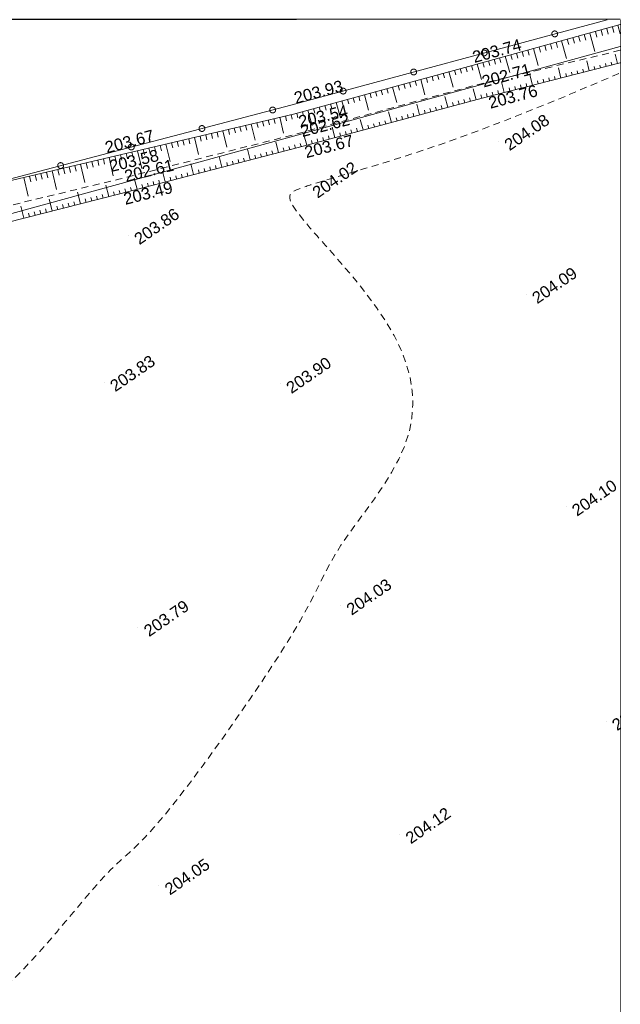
# Model space of a CAD drawing. Header units: millimetres. Extents: x -446952 to 537903, y -185749 to 168493.
# Tile 155 of 155: x 486512 to 537903, y 84259 to 168493. Entities that reach past the tile are written whole.
import ezdxf
from ezdxf.xclip import XClip

# ---------------------------------------------------------------- set-up
doc = ezdxf.new("R2010")
doc.units = ezdxf.units.MM
doc.header["$MEASUREMENT"] = 0
doc.header["$XCLIPFRAME"] = 0
doc.linetypes.add('FOSSE', pattern=[1000, 600, -400])
doc.linetypes.add('Wipeout_Contour', pattern=[1000, 0, -1000])
for name, color, linetype in [('02 AF-17-0322 ZAE POMME- CHANTIER-2018-09-26_2_2D - Dessins placés - Géomètre.2D', 7, 'Continuous'), ('02 AF-17-0322 ZAE POMME- CHANTIER-2018-09-26_2_X-PAP-PL_PT_1_TN décapé', 7, 'Continuous'), ('02 AF-17-0322 ZAE POMME- CHANTIER-2018-09-26_2_X-PTS TOPO-TEXTE TOPOALT', 7, 'Continuous'), ('02 AF-17-0322 ZAE POMME- CHANTIER-2018-09-26_2_X-PTS TOPO-TOPOPOINT', 7, 'Continuous'), ('02 AF-17-0322 ZAE POMME- CHANTIER-2018-09-26_2_Y - FDP TOPO-LIMITES_ 98061', 7, 'Continuous'), ('02 AF-17-0322 ZAE POMME- CHANTIER-2018-09-26_2_Y-FDP TOPO-CN_1_00', 7, 'Continuous'), ('02 AF-17-0322 ZAE POMME- CHANTIER-2018-09-26_2_Y-FDP TOPO-TOP_AXE_FOSSE', 7, 'Continuous'), ('02 AF-17-0322 ZAE POMME- CHANTIER-2018-09-26_2_Y-FDP TOPO-TOP_BARBULE', 7, 'Continuous'), ('02 AF-17-0322 ZAE POMME- CHANTIER-2018-09-26_2_Y-FDP TOPO-TOP_CLOTURE', 7, 'Continuous'), ('02 AF-17-0322 ZAE POMME- CHANTIER-2018-09-26_2_Y-FDP TOPO-TOP_TALUS', 7, 'Continuous'), ('2D - Dessins placés - Géomètre.2D', 7, 'Continuous')]:
    doc.layers.add(name, color=color, linetype=linetype)
doc.styles.add('STYLE_GENERE_4', font='txt')

# ---------------------------------------------------------------- blocks, each defined once
blk = doc.blocks.new('Dessin_1_2', base_point=(-56559339, -2771872408))
at = {"color": 254, "linetype": 'Wipeout_Contour', "lineweight": 0, "ltscale": 2094265.569888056}
blk.add_wipeout([(-446952, -185749), (537903, -185749), (537903, 168493), (-446952, 168064)], dxfattribs=at).dxf.layer = '02 AF-17-0322 ZAE POMME- CHANTIER-2018-09-26_2_2D - Dessins placés - Géomètre.2D'
at = {"layer": '02 AF-17-0322 ZAE POMME- CHANTIER-2018-09-26_2_X-PTS TOPO-TOPOPOINT', "color": 14, "linetype": 'Continuous', "lineweight": 15, "true_color": 0xa80f02}
for p, q in [((525222, 164587), (525222, 164587)), ((525593, 162915), (525593, 162915)), ((526080, 161784), (526080, 161784)), ((509704, 161172), (509704, 161172)), ((509935, 160418), (509935, 160418)), ((510076, 158687), (510076, 158687)), ((510346, 157572), (510346, 157572)), ((527478, 158102), (527478, 158103)), ((493533, 156938), (493533, 156938)), ((493762, 156610), (493762, 156610)), ((495000, 154846), (495000, 154846)), ((494961, 153571), (494961, 153571)), ((511053, 154039), (511053, 154039)), ((495808, 150060), (495808, 150060)), ((529847, 145011), (529847, 145012)), ((493738, 137483), (493738, 137483)), ((508818, 137327), (508818, 137327)), ((533258, 126836), (533258, 126836)), ((513966, 118362), (513967, 118362)), ((496635, 116524), (496635, 116524)), ((536683, 108480), (536683, 108480)), ((519030, 98801), (519030, 98801)), ((498415, 94425), (498415, 94425))]:
    blk.add_line(p, q, dxfattribs=at)
at = {"layer": '02 AF-17-0322 ZAE POMME- CHANTIER-2018-09-26_2_Y - FDP TOPO-LIMITES_ 98061', "color": 14, "linetype": 'Continuous', "lineweight": 15, "true_color": 0xa80f02, "flags": 128}
blk.add_lwpolyline([(537903, -55089), (423536, -25618), (401416, -23168), (362518, -18746), (316405, -13756), (331142, 80568), (334913, 102715), (428557, 136207), (537903, 166187)], dxfattribs=at)
at = {"layer": '02 AF-17-0322 ZAE POMME- CHANTIER-2018-09-26_2_Y-FDP TOPO-CN_1_00', "color": 14, "linetype": 'FOSSE', "lineweight": 15, "true_color": 0xa80f02, "flags": 128}
blk.add_lwpolyline([(429447, 62004), (429401, 62912), (429342, 64173), (429298, 65321), (429271, 66352), (429266, 67269), (429287, 68075), (429338, 68773), (429422, 69367), (429544, 69859), (429707, 70254), (429913, 70555), (430164, 70775), (430459, 70928), (430795, 71029), (431174, 71090), (431592, 71127), (432051, 71153), (432549, 71183), (433085, 71228), (433658, 71296), (434269, 71392), (434915, 71521), (435597, 71689), (436314, 71901), (437065, 72163), (437849, 72479), (438669, 72852), (439539, 73264), (440476, 73695), (441497, 74125), (442620, 74533), (443861, 74898), (445237, 75201), (446766, 75420), (448453, 75542), (450262, 75578), (452142, 75548), (454045, 75471), (455922, 75365), (457724, 75249), (459403, 75142), (460909, 75063), (462207, 75027), (463312, 75033), (464256, 75076), (465068, 75153), (465778, 75257), (466416, 75386), (467011, 75533), (467593, 75695), (468190, 75870), (468812, 76061), (469469, 76276), (470170, 76523), (470923, 76808), (471738, 77138), (472622, 77521), (473585, 77964), (474631, 78473), (475747, 79045), (476915, 79679), (478120, 80371), (479342, 81119), (480565, 81921), (481771, 82773), (482944, 83673), (484068, 84615), (485139, 85589), (486158, 86581), (487122, 87575), (488031, 88560), (488883, 89519), (489678, 90441), (490415, 91310), (491094, 92117), (491719, 92860), (492299, 93544), (492838, 94172), (493344, 94748), (493822, 95274), (494281, 95753), (494725, 96190), (495163, 96593), (495616, 96995), (496103, 97435), (496647, 97953), (497269, 98587), (497990, 99375), (498832, 100358), (499816, 101574), (500953, 103044), (502207, 104723), (503534, 106549), (504889, 108457), (506225, 110384), (507499, 112269), (508664, 114048), (509675, 115657), (510501, 117052), (511167, 118252), (511712, 119297), (512175, 120225), (512596, 121074), (513012, 121882), (513465, 122687), (513992, 123528), (514621, 124435), (515331, 125407), (516089, 126434), (516864, 127508), (517621, 128617), (518330, 129754), (518957, 130909), (519469, 132073), (519840, 133237), (520067, 134402), (520152, 135568), (520098, 136738), (519907, 137911), (519583, 139090), (519128, 140276), (518544, 141470), (517838, 142670), (517038, 143864), (516174, 145035), (515275, 146167), (514374, 147244), (513500, 148251), (512685, 149171), (511959, 149988), (511346, 150691), (510844, 151287), (510442, 151787), (510133, 152202), (509905, 152543), (509750, 152823), (509657, 153051), (509619, 153240), (509625, 153400), (509669, 153534), (509743, 153646), (509840, 153739), (509954, 153815), (510077, 153879), (510203, 153932), (510324, 153978), (510435, 154020), (510538, 154059), (510634, 154095), (510727, 154129), (510819, 154163), (510913, 154198), (511012, 154233), (511117, 154270), (511239, 154312), (511411, 154368), (511673, 154450), (512065, 154570), (512628, 154740), (513401, 154972), (514425, 155277), (515739, 155666), (517387, 156158), (519414, 156789), (521871, 157603), (524806, 158642), (528269, 159950), (532309, 161570), (536975, 163545), (537903, 163957)], dxfattribs=at)
at = {"layer": '02 AF-17-0322 ZAE POMME- CHANTIER-2018-09-26_2_Y-FDP TOPO-TOP_AXE_FOSSE', "color": 14, "linetype": 'FOSSE', "lineweight": 15, "true_color": 0xa80f02, "flags": 128}
blk.add_lwpolyline([(537903, 165872), (525593, 162915), (510076, 158687), (495000, 154846), (478641, 150899), (460878, 145759), (444551, 141087), (428817, 137159), (424302, 109581), (424685, 93924), (426316, 72969), (428394, 49725), (438091, 40008), (447205, 34196), (465708, 25486), (475348, 21925), (490590, 32633), (500700, 42539), (514251, 54585), (529542, 67265), (537903, 74232)], dxfattribs=at)
at = {"layer": '02 AF-17-0322 ZAE POMME- CHANTIER-2018-09-26_2_Y-FDP TOPO-TOP_BARBULE', "color": 14, "linetype": 'Continuous', "lineweight": 15, "true_color": 0xa80f02}
for p, q in [((536741, 167750), (536874, 167264)), ((537223, 167882), (537358, 167393)), ((537705, 168015), (537903, 167295)), ((533366, 166823), (533492, 166364)), ((533848, 166956), (533975, 166492)), ((534330, 167088), (534459, 166621)), ((534812, 167220), (534942, 166750)), ((535295, 167353), (535729, 165771)), ((535777, 167485), (535908, 167007)), ((536259, 167618), (536391, 167136)), ((530473, 166029), (530873, 164572)), ((530955, 166161), (531076, 165720)), ((531437, 166294), (531559, 165849)), ((531920, 166426), (532043, 165978)), ((532402, 166559), (532526, 166106)), ((532884, 166691), (533301, 165171)), ((527098, 165102), (527211, 164691)), ((527580, 165235), (527694, 164820)), ((528062, 165367), (528445, 163972)), ((528544, 165499), (528660, 165077)), ((529027, 165632), (529144, 165206)), ((529509, 165764), (529627, 165334)), ((529991, 165897), (530110, 165463)), ((537670, 164734), (537462, 165550)), ((524205, 164310), (524313, 163914)), ((524687, 164441), (524795, 164045)), ((525169, 164573), (525277, 164176)), ((525652, 164705), (526018, 163372)), ((526134, 164837), (526245, 164434)), ((526616, 164970), (526728, 164562)), ((532824, 163500), (532603, 164369)), ((535247, 164117), (535033, 164959)), ((535732, 164240), (535668, 164491)), ((536216, 164364), (536153, 164613)), ((536701, 164487), (536638, 164735)), ((537185, 164610), (537123, 164857)), ((521310, 163520), (521418, 163124)), ((521793, 163652), (521901, 163256)), ((522275, 163783), (522383, 163387)), ((522757, 163915), (522865, 163519)), ((523240, 164047), (523600, 162726)), ((523722, 164178), (523830, 163782)), ((530402, 162884), (530174, 163778)), ((531855, 163254), (531788, 163517)), ((532340, 163377), (532273, 163639)), ((533309, 163624), (533243, 163883)), ((533794, 163747), (533728, 164004)), ((534278, 163870), (534213, 164126)), ((534763, 163994), (534698, 164248)), ((517934, 162600), (518042, 162204)), ((518416, 162731), (518776, 161412)), ((518898, 162863), (519006, 162467)), ((519381, 162994), (519489, 162598)), ((519863, 163126), (519971, 162730)), ((520346, 163257), (520453, 162861)), ((520828, 163389), (521188, 162069)), ((525558, 161644), (525306, 162584)), ((527979, 162267), (527745, 163188)), ((528463, 162390), (528394, 162665)), ((528948, 162514), (528879, 162787)), ((529433, 162637), (529363, 162908)), ((529917, 162760), (529848, 163030)), ((530886, 163007), (530818, 163274)), ((531371, 163130), (531303, 163396)), ((515039, 161810), (515147, 161415)), ((515522, 161942), (515630, 161546)), ((516004, 162073), (516364, 160755)), ((516486, 162205), (516594, 161809)), ((516969, 162336), (517077, 161941)), ((517451, 162468), (517559, 162072)), ((523143, 160997), (522893, 161929)), ((525075, 161515), (524999, 161796)), ((526041, 161773), (525965, 162055)), ((526525, 161897), (526454, 162178)), ((527010, 162020), (526939, 162300)), ((527494, 162144), (527424, 162421)), ((511663, 160889), (511770, 160494)), ((512145, 161021), (512253, 160626)), ((512627, 161152), (512735, 160757)), ((513110, 161284), (513218, 160889)), ((513592, 161416), (513952, 160097)), ((514075, 161547), (514182, 161152)), ((514557, 161679), (514665, 161283)), ((520728, 160351), (520481, 161274)), ((521694, 160610), (521619, 160888)), ((522177, 160739), (522102, 161017)), ((522660, 160868), (522585, 161147)), ((523626, 161127), (523551, 161407)), ((524109, 161256), (524034, 161537)), ((524592, 161385), (524517, 161666)), ((508758, 160141), (509076, 158790)), ((509245, 160256), (509339, 159853)), ((509731, 160370), (509826, 159970)), ((510215, 160495), (510323, 160099)), ((510698, 160626), (510806, 160231)), ((511180, 160758), (511540, 159440)), ((518313, 159704), (518068, 160619)), ((518796, 159834), (518722, 160109)), ((519279, 159963), (519205, 160239)), ((519762, 160092), (519688, 160368)), ((520245, 160222), (520171, 160498)), ((521211, 160480), (521137, 160758)), ((504864, 159224), (504964, 158802)), ((505351, 159339), (505450, 158919)), ((505838, 159453), (505936, 159035)), ((506324, 159568), (506651, 158182)), ((506811, 159683), (506909, 159269)), ((507298, 159797), (507395, 159386)), ((507784, 159912), (507881, 159502)), ((508271, 160026), (508367, 159619)), ((513483, 158412), (513243, 159309)), ((515898, 159058), (515655, 159964)), ((516381, 159187), (516308, 159460)), ((516864, 159317), (516791, 159589)), ((517347, 159446), (517274, 159719)), ((517830, 159575), (517757, 159849)), ((501458, 158422), (501801, 156965)), ((501944, 158536), (502047, 158102)), ((502431, 158651), (502533, 158218)), ((502918, 158766), (503019, 158335)), ((503404, 158880), (503505, 158452)), ((503891, 158995), (504226, 157574)), ((504378, 159110), (504478, 158685)), ((511068, 157765), (510830, 158654)), ((512517, 158153), (512445, 158421)), ((513000, 158282), (512928, 158551)), ((513966, 158541), (513894, 158811)), ((514449, 158670), (514377, 158940)), ((514932, 158799), (514859, 159070)), ((515415, 158929), (515342, 159200)), ((498051, 157620), (498157, 157168)), ((498537, 157734), (498643, 157284)), ((499024, 157849), (499376, 156357)), ((499511, 157963), (499616, 157518)), ((499998, 158078), (500102, 157635)), ((500484, 158193), (500588, 157751)), ((500971, 158307), (501074, 157868)), ((508650, 157131), (508417, 158026)), ((509134, 157257), (509064, 157525)), ((509618, 157382), (509548, 157650)), ((510102, 157508), (510032, 157775)), ((510585, 157636), (510514, 157902)), ((511551, 157894), (511479, 158162)), ((512034, 158024), (511962, 158291)), ((494157, 156703), (494524, 155144)), ((494644, 156817), (494754, 156351)), ((495131, 156932), (495240, 156467)), ((495617, 157047), (495726, 156584)), ((496104, 157161), (496212, 156701)), ((496591, 157276), (496950, 155748)), ((497077, 157390), (497185, 156934)), ((497564, 157505), (497671, 157051)), ((503811, 155872), (503573, 156787)), ((506230, 156501), (505995, 157406)), ((506714, 156627), (506644, 156898)), ((507198, 156753), (507128, 157023)), ((507682, 156879), (507612, 157149)), ((508166, 157005), (508096, 157274)), ((490750, 155903), (490861, 155430)), ((491237, 156017), (491347, 155545)), ((491723, 156132), (492092, 154560)), ((492210, 156246), (492321, 155775)), ((492697, 156360), (492807, 155890)), ((493184, 156474), (493294, 156005)), ((493671, 156588), (493780, 156120)), ((501391, 155243), (501151, 156167)), ((502843, 155621), (502771, 155896)), ((503327, 155746), (503255, 156021)), ((504295, 155998), (504224, 156272)), ((504779, 156124), (504708, 156397)), ((505263, 156250), (505192, 156522)), ((505746, 156376), (505676, 156648)), ((487342, 155104), (487454, 154626)), ((487829, 155218), (487941, 154741)), ((488316, 155333), (488428, 154856)), ((488803, 155447), (488914, 154971)), ((489289, 155561), (489661, 153977)), ((489776, 155675), (489887, 155201)), ((490263, 155789), (490374, 155315)), ((498972, 154614), (498729, 155548)), ((499456, 154740), (499383, 155019)), ((499940, 154866), (499867, 155144)), ((500424, 154991), (500351, 155270)), ((500907, 155117), (500835, 155395)), ((501875, 155369), (501803, 155646)), ((502359, 155495), (502287, 155771)), ((486855, 154990), (487230, 153393)), ((494132, 153360), (493887, 154323)), ((496552, 153985), (496307, 154928)), ((497036, 154110), (496963, 154393)), ((497520, 154236), (497447, 154518)), ((498004, 154362), (497931, 154643)), ((498488, 154488), (498415, 154769)), ((491709, 152744), (491458, 153730)), ((493162, 153114), (493088, 153405)), ((493647, 153237), (493573, 153527)), ((494616, 153483), (494543, 153771)), ((495101, 153607), (495026, 153892)), ((495584, 153733), (495511, 154017)), ((496068, 153859), (495995, 154142)), ((486863, 151512), (486600, 152546)), ((489286, 152128), (489029, 153138)), ((489770, 152251), (489694, 152553)), ((490255, 152375), (490179, 152675)), ((490739, 152498), (490664, 152796)), ((491224, 152621), (491148, 152918)), ((492193, 152867), (492118, 153162)), ((492678, 152990), (492603, 153283)), ((487347, 151636), (487269, 151944)), ((487832, 151759), (487754, 152066)), ((488316, 151882), (488239, 152188)), ((488801, 152005), (488724, 152309))]:
    blk.add_line(p, q, dxfattribs=at)
at = {"layer": '02 AF-17-0322 ZAE POMME- CHANTIER-2018-09-26_2_Y-FDP TOPO-TOP_CLOTURE', "color": 14, "linetype": 'Continuous', "lineweight": 15, "true_color": 0xa80f02, "flags": 128}
blk.add_lwpolyline([(536788, 168492), (509704, 161172), (493533, 156938), (460056, 148117)], dxfattribs=at)
for points in [[(532533, 167342, 1), (532049, 167212, 1)], [(526499, 165712, 1), (526016, 165581, 1)], [(520466, 164081, 1), (519982, 163950, 1)], [(514432, 162450, 1), (513949, 162319, 1)], [(508396, 160830, 1), (507912, 160703, 1)], [(502350, 159247, 1), (501865, 159120, 1)], [(496304, 157664, 1), (495819, 157537, 1)], [(490259, 156076, 1), (489774, 155948, 1)]]:
    blk.add_lwpolyline(points, format="xyb", close=True, dxfattribs=at)
at = {"layer": '02 AF-17-0322 ZAE POMME- CHANTIER-2018-09-26_2_Y-FDP TOPO-TOP_TALUS', "color": 14, "linetype": 'Continuous', "lineweight": 15, "true_color": 0xa80f02, "flags": 128}
for points in [[(537903, 168069), (525222, 164587), (509935, 160418), (493762, 156610), (478104, 152938), (460056, 148117), (443775, 143688)], [(537903, 164793), (526080, 161784), (510346, 157572), (494961, 153571), (478922, 149494), (460988, 144880), (444283, 139415), (429491, 134634), (426589, 109498), (427028, 94361), (428577, 73669), (430293, 50677), (441282, 40683), (448637, 36502), (466536, 27117), (474745, 24196), (489539, 34023), (499398, 43905), (512952, 55895), (528763, 69009), (537903, 76614)]]:
    blk.add_lwpolyline(points, dxfattribs=at)
at = {"layer": '02 AF-17-0322 ZAE POMME- CHANTIER-2018-09-26_2_X-PTS TOPO-TEXTE TOPOALT', "color": 14, "linetype": 'Continuous', "lineweight": 15, "true_color": 0xa80f02, "char_height": 1000, "style": 'STYLE_GENERE_4'}
for s, insert, attachment_point, rotation in [('\\A1;{\\pql;\\fArial|b0|i0|c0|p38;203.74}', (525149, 165751), 1, 15.25392), ('\\A1;{\\pql;\\fArial|b0|i0|c0|p38;202.71}', (526086, 163164), 4, 15.24039), ('\\A1;{\\pql;\\fArial|b0|i0|c0|p38;203.93}', (509889, 162259), 1, 14.67105), ('\\A1;{\\pql;\\fArial|b0|i0|c0|p38;203.76}', (526787, 160859), 7, 14.98635), ('\\A1;{\\pql;\\fArial|b0|i0|c0|p38;203.54}', (510276, 160242), 1, 13.25139), ('\\A1;{\\pql;\\fArial|b0|i0|c0|p38;202.62}', (510573, 158928), 4, 14.29257), ('\\A1;{\\pql;\\fArial|b0|i0|c0|p38;204.08}', (527859, 158061), 1, 34.52707), ('\\A1;{\\pql;\\fArial|b0|i0|c0|p38;203.67}', (493714, 158017), 1, 14.76214), ('\\A1;{\\pql;\\fArial|b0|i0|c0|p38;203.67}', (511040, 156629), 7, 14.57722), ('\\A1;{\\pql;\\fArial|b0|i0|c0|p38;203.58}', (494103, 156433), 1, 13.19669), ('\\A1;{\\pql;\\fArial|b0|i0|c0|p38;202.61}', (495500, 155081), 4, 13.56534), ('\\A1;{\\pql;\\fArial|b0|i0|c0|p38;204.02}', (511434, 153998), 1, 34.52707), ('\\A1;{\\pql;\\fArial|b0|i0|c0|p38;203.49}', (495551, 152633), 7, 14.26117), ('\\A1;{\\pql;\\fArial|b0|i0|c0|p38;203.86}', (496189, 150019), 1, 34.52707), ('\\A1;{\\pql;\\fArial|b0|i0|c0|p38;204.09}', (530229, 144970), 1, 34.52707), ('\\A1;{\\pql;\\fArial|b0|i0|c0|p38;203.83}', (494119, 137442), 1, 34.52707), ('\\A1;{\\pql;\\fArial|b0|i0|c0|p38;203.90}', (509199, 137285), 1, 34.52707), ('\\A1;{\\pql;\\fArial|b0|i0|c0|p38;204.10}', (533639, 126795), 1, 34.52707), ('\\A1;{\\pql;\\fArial|b0|i0|c0|p38;204.03}', (514348, 118321), 1, 34.52707), ('\\A1;{\\pql;\\fArial|b0|i0|c0|p38;203.79}', (497016, 116483), 1, 34.52707), ('\\A1;{\\pql;\\fArial|b0|i0|c0|p38;204.17}', (537064, 108439), 1, 34.52707), ('\\A1;{\\pql;\\fArial|b0|i0|c0|p38;204.12}', (519411, 98760), 1, 34.52707), ('\\A1;{\\pql;\\fArial|b0|i0|c0|p38;204.05}', (498797, 94383), 1, 34.52707)]:
    blk.add_mtext(s, dxfattribs=dict(at, insert=insert, attachment_point=attachment_point, rotation=rotation))

msp = doc.modelspace()

# ---------------------------------------------------------------- linework, layer by layer
at = {"layer": '02 AF-17-0322 ZAE POMME- CHANTIER-2018-09-26_2_X-PAP-PL_PT_1_TN décapé', "color": 7, "linetype": 'Continuous', "lineweight": 40, "flags": 128}
msp.add_lwpolyline([(-446952, -185749), (537903, -185749), (537903, 168493), (-446952, 168064)], close=True, dxfattribs=at)

# ---------------------------------------------------------------- next in the draw order: block references
at = {"layer": '2D - Dessins placés - Géomètre.2D', "color": 7, "linetype": 'Continuous', "lineweight": 40}
ref = msp.add_blockref('Dessin_1_2', (-56559339, -2771872408), dxfattribs=at)
XClip(ref).set_block_clipping_path([(-446952.2139278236, -185748.9586169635), (537903.0822630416, -185748.9586169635), (537903.0822630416, 168492.6257651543), (-446952.2139278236, 168063.6339895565)])

doc.saveas('drawing.dxf')
